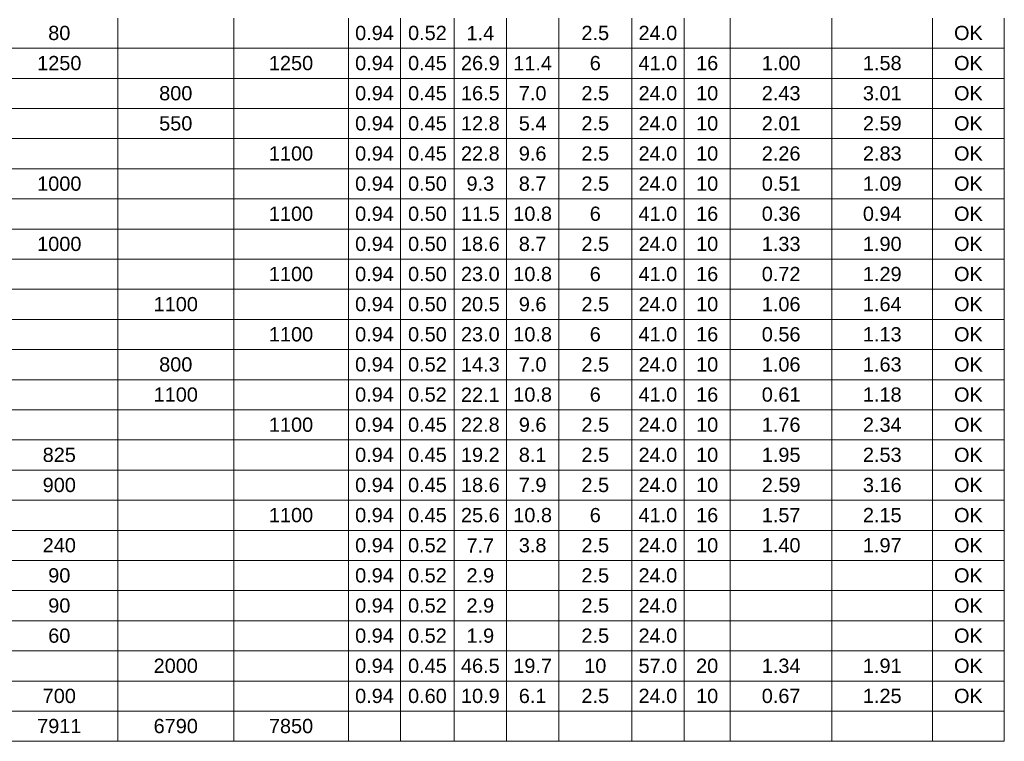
# Model space of a CAD drawing. Header units: feet. Extents: x -18 to 1038, y -110 to 48.
# Tile 123 of 199: x 798.78 to 806.39, y -67.94 to -62.37. Entities that reach past the tile are written whole.
import ezdxf

# ---------------------------------------------------------------- set-up
doc = ezdxf.new("R2010")
doc.units = ezdxf.units.FT
doc.header["$MEASUREMENT"] = 0
doc.layers.add('DI-Tabelas', color=7, linetype='Continuous', lineweight=5)
doc.styles.add('Arial', font='arial.ttf')

msp = doc.modelspace()

# ---------------------------------------------------------------- linework, layer by layer
at = {"layer": 'DI-Tabelas'}
for p, q in [((799.5417, -62.3569), (799.5417, -62.5895)), ((800.4364, -62.3569), (800.4364, -62.5895)), ((801.3215, -62.3569), (801.3215, -62.5895)), ((801.7254, -62.3569), (801.7254, -62.5895)), ((802.1386, -62.3569), (802.1386, -62.5895)), ((802.5425, -62.3569), (802.5425, -62.5895)), ((802.9463, -62.3569), (802.9463, -62.5895)), ((803.5095, -62.3569), (803.5095, -62.5895)), ((803.9134, -62.3569), (803.9134, -62.5895)), ((804.2701, -62.3569), (804.2701, -62.5895)), ((805.0556, -62.3569), (805.0556, -62.5895)), ((805.8318, -62.3569), (805.8318, -62.5895)), ((806.386, -62.3569), (806.386, -62.5895)), ((799.5417, -62.5895), (798.6378, -62.5895)), ((800.4364, -62.5895), (799.5417, -62.5895)), ((799.5417, -62.5895), (799.5417, -62.8221)), ((801.3215, -62.5895), (800.4364, -62.5895)), ((800.4364, -62.5895), (800.4364, -62.8221)), ((801.7254, -62.5895), (801.3215, -62.5895)), ((801.3215, -62.5895), (801.3215, -62.8221)), ((802.1386, -62.5895), (801.7254, -62.5895)), ((801.7254, -62.5895), (801.7254, -62.8221)), ((802.5425, -62.5895), (802.1386, -62.5895)), ((802.1386, -62.5895), (802.1386, -62.8221)), ((802.9463, -62.5895), (802.5425, -62.5895)), ((802.5425, -62.5895), (802.5425, -62.8221)), ((803.5095, -62.5895), (802.9463, -62.5895)), ((802.9463, -62.5895), (802.9463, -62.8221)), ((803.9134, -62.5895), (803.5095, -62.5895)), ((803.5095, -62.5895), (803.5095, -62.8221)), ((804.2701, -62.5895), (803.9134, -62.5895)), ((803.9134, -62.5895), (803.9134, -62.8221)), ((805.0556, -62.5895), (804.2701, -62.5895)), ((804.2701, -62.5895), (804.2701, -62.8221)), ((805.8318, -62.5895), (805.0556, -62.5895)), ((805.0556, -62.5895), (805.0556, -62.8221)), ((806.386, -62.5895), (805.8318, -62.5895)), ((805.8318, -62.5895), (805.8318, -62.8221)), ((806.386, -62.5895), (806.386, -62.8221)), ((799.5417, -62.8221), (798.6378, -62.8221)), ((800.4364, -62.8221), (799.5417, -62.8221)), ((799.5417, -62.8221), (799.5417, -63.0547)), ((801.3215, -62.8221), (800.4364, -62.8221)), ((800.4364, -62.8221), (800.4364, -63.0547)), ((801.7254, -62.8221), (801.3215, -62.8221)), ((801.3215, -62.8221), (801.3215, -63.0547)), ((802.1386, -62.8221), (801.7254, -62.8221)), ((801.7254, -62.8221), (801.7254, -63.0547)), ((802.5425, -62.8221), (802.1386, -62.8221)), ((802.1386, -62.8221), (802.1386, -63.0547)), ((802.9463, -62.8221), (802.5425, -62.8221)), ((802.5425, -62.8221), (802.5425, -63.0547)), ((803.5095, -62.8221), (802.9463, -62.8221)), ((802.9463, -62.8221), (802.9463, -63.0547)), ((803.9134, -62.8221), (803.5095, -62.8221)), ((803.5095, -62.8221), (803.5095, -63.0547)), ((804.2701, -62.8221), (803.9134, -62.8221)), ((803.9134, -62.8221), (803.9134, -63.0547)), ((805.0556, -62.8221), (804.2701, -62.8221)), ((804.2701, -62.8221), (804.2701, -63.0547)), ((805.8318, -62.8221), (805.0556, -62.8221)), ((805.0556, -62.8221), (805.0556, -63.0547)), ((806.386, -62.8221), (805.8318, -62.8221)), ((805.8318, -62.8221), (805.8318, -63.0547)), ((806.386, -62.8221), (806.386, -63.0547)), ((799.5417, -63.0547), (798.6378, -63.0547)), ((800.4364, -63.0547), (799.5417, -63.0547)), ((799.5417, -63.0547), (799.5417, -63.2873)), ((801.3215, -63.0547), (800.4364, -63.0547)), ((800.4364, -63.0547), (800.4364, -63.2873)), ((801.7254, -63.0547), (801.3215, -63.0547)), ((801.3215, -63.0547), (801.3215, -63.2873)), ((802.1386, -63.0547), (801.7254, -63.0547)), ((801.7254, -63.0547), (801.7254, -63.2873)), ((802.5425, -63.0547), (802.1386, -63.0547)), ((802.1386, -63.0547), (802.1386, -63.2873)), ((802.9463, -63.0547), (802.5425, -63.0547)), ((802.5425, -63.0547), (802.5425, -63.2873)), ((803.5095, -63.0547), (802.9463, -63.0547)), ((802.9463, -63.0547), (802.9463, -63.2873)), ((803.9134, -63.0547), (803.5095, -63.0547)), ((803.5095, -63.0547), (803.5095, -63.2873)), ((804.2701, -63.0547), (803.9134, -63.0547)), ((803.9134, -63.0547), (803.9134, -63.2873)), ((805.0556, -63.0547), (804.2701, -63.0547)), ((804.2701, -63.0547), (804.2701, -63.2873)), ((805.8318, -63.0547), (805.0556, -63.0547)), ((805.0556, -63.0547), (805.0556, -63.2873)), ((806.386, -63.0547), (805.8318, -63.0547)), ((805.8318, -63.0547), (805.8318, -63.2873)), ((806.386, -63.0547), (806.386, -63.2873)), ((799.5417, -63.2873), (798.6378, -63.2873)), ((800.4364, -63.2873), (799.5417, -63.2873)), ((799.5417, -63.2873), (799.5417, -63.5199)), ((801.3215, -63.2873), (800.4364, -63.2873)), ((800.4364, -63.2873), (800.4364, -63.5199)), ((801.7254, -63.2873), (801.3215, -63.2873)), ((801.3215, -63.2873), (801.3215, -63.5199)), ((802.1386, -63.2873), (801.7254, -63.2873)), ((801.7254, -63.2873), (801.7254, -63.5199)), ((802.5425, -63.2873), (802.1386, -63.2873)), ((802.1386, -63.2873), (802.1386, -63.5199)), ((802.9463, -63.2873), (802.5425, -63.2873)), ((802.5425, -63.2873), (802.5425, -63.5199)), ((803.5095, -63.2873), (802.9463, -63.2873)), ((802.9463, -63.2873), (802.9463, -63.5199)), ((803.9134, -63.2873), (803.5095, -63.2873)), ((803.5095, -63.2873), (803.5095, -63.5199)), ((804.2701, -63.2873), (803.9134, -63.2873)), ((803.9134, -63.2873), (803.9134, -63.5199)), ((805.0556, -63.2873), (804.2701, -63.2873)), ((804.2701, -63.2873), (804.2701, -63.5199)), ((805.8318, -63.2873), (805.0556, -63.2873)), ((805.0556, -63.2873), (805.0556, -63.5199)), ((806.386, -63.2873), (805.8318, -63.2873)), ((805.8318, -63.2873), (805.8318, -63.5199)), ((806.386, -63.2873), (806.386, -63.5199)), ((799.5417, -63.5199), (798.6378, -63.5199)), ((800.4364, -63.5199), (799.5417, -63.5199)), ((799.5417, -63.5199), (799.5417, -63.7525)), ((801.3215, -63.5199), (800.4364, -63.5199)), ((800.4364, -63.5199), (800.4364, -63.7525)), ((801.7254, -63.5199), (801.3215, -63.5199)), ((801.3215, -63.5199), (801.3215, -63.7525)), ((802.1386, -63.5199), (801.7254, -63.5199)), ((801.7254, -63.5199), (801.7254, -63.7525)), ((802.5425, -63.5199), (802.1386, -63.5199)), ((802.1386, -63.5199), (802.1386, -63.7525)), ((802.9463, -63.5199), (802.5425, -63.5199)), ((802.5425, -63.5199), (802.5425, -63.7525)), ((803.5095, -63.5199), (802.9463, -63.5199)), ((802.9463, -63.5199), (802.9463, -63.7525)), ((803.9134, -63.5199), (803.5095, -63.5199)), ((803.5095, -63.5199), (803.5095, -63.7525)), ((804.2701, -63.5199), (803.9134, -63.5199)), ((803.9134, -63.5199), (803.9134, -63.7525)), ((805.0556, -63.5199), (804.2701, -63.5199)), ((804.2701, -63.5199), (804.2701, -63.7525)), ((805.8318, -63.5199), (805.0556, -63.5199)), ((805.0556, -63.5199), (805.0556, -63.7525)), ((806.386, -63.5199), (805.8318, -63.5199)), ((805.8318, -63.5199), (805.8318, -63.7525)), ((806.386, -63.5199), (806.386, -63.7525)), ((799.5417, -63.7525), (798.6378, -63.7525)), ((800.4364, -63.7525), (799.5417, -63.7525)), ((799.5417, -63.7525), (799.5417, -63.9851)), ((801.3215, -63.7525), (800.4364, -63.7525)), ((800.4364, -63.7525), (800.4364, -63.9851)), ((801.7254, -63.7525), (801.3215, -63.7525)), ((801.3215, -63.7525), (801.3215, -63.9851)), ((802.1386, -63.7525), (801.7254, -63.7525)), ((801.7254, -63.7525), (801.7254, -63.9851)), ((802.5425, -63.7525), (802.1386, -63.7525)), ((802.1386, -63.7525), (802.1386, -63.9851)), ((802.9463, -63.7525), (802.5425, -63.7525)), ((802.5425, -63.7525), (802.5425, -63.9851)), ((803.5095, -63.7525), (802.9463, -63.7525)), ((802.9463, -63.7525), (802.9463, -63.9851)), ((803.9134, -63.7525), (803.5095, -63.7525)), ((803.5095, -63.7525), (803.5095, -63.9851)), ((804.2701, -63.7525), (803.9134, -63.7525)), ((803.9134, -63.7525), (803.9134, -63.9851)), ((805.0556, -63.7525), (804.2701, -63.7525)), ((804.2701, -63.7525), (804.2701, -63.9851)), ((805.8318, -63.7525), (805.0556, -63.7525)), ((805.0556, -63.7525), (805.0556, -63.9851)), ((806.386, -63.7525), (805.8318, -63.7525)), ((805.8318, -63.7525), (805.8318, -63.9851)), ((806.386, -63.7525), (806.386, -63.9851)), ((799.5417, -63.9851), (798.6378, -63.9851)), ((800.4364, -63.9851), (799.5417, -63.9851)), ((799.5417, -63.9851), (799.5417, -64.2177)), ((801.3215, -63.9851), (800.4364, -63.9851)), ((800.4364, -63.9851), (800.4364, -64.2177)), ((801.7254, -63.9851), (801.3215, -63.9851)), ((801.3215, -63.9851), (801.3215, -64.2177)), ((802.1386, -63.9851), (801.7254, -63.9851)), ((801.7254, -63.9851), (801.7254, -64.2177)), ((802.5425, -63.9851), (802.1386, -63.9851)), ((802.1386, -63.9851), (802.1386, -64.2177)), ((802.9463, -63.9851), (802.5425, -63.9851)), ((802.5425, -63.9851), (802.5425, -64.2177)), ((803.5095, -63.9851), (802.9463, -63.9851)), ((802.9463, -63.9851), (802.9463, -64.2177)), ((803.9134, -63.9851), (803.5095, -63.9851)), ((803.5095, -63.9851), (803.5095, -64.2177)), ((804.2701, -63.9851), (803.9134, -63.9851)), ((803.9134, -63.9851), (803.9134, -64.2177)), ((805.0556, -63.9851), (804.2701, -63.9851)), ((804.2701, -63.9851), (804.2701, -64.2177)), ((805.8318, -63.9851), (805.0556, -63.9851)), ((805.0556, -63.9851), (805.0556, -64.2177)), ((806.386, -63.9851), (805.8318, -63.9851)), ((805.8318, -63.9851), (805.8318, -64.2177)), ((806.386, -63.9851), (806.386, -64.2177)), ((799.5417, -64.2177), (798.6378, -64.2177)), ((800.4364, -64.2177), (799.5417, -64.2177)), ((799.5417, -64.2177), (799.5417, -64.4503)), ((801.3215, -64.2177), (800.4364, -64.2177)), ((800.4364, -64.2177), (800.4364, -64.4503)), ((801.7254, -64.2177), (801.3215, -64.2177)), ((801.3215, -64.2177), (801.3215, -64.4503)), ((802.1386, -64.2177), (801.7254, -64.2177)), ((801.7254, -64.2177), (801.7254, -64.4503)), ((802.5425, -64.2177), (802.1386, -64.2177)), ((802.1386, -64.2177), (802.1386, -64.4503)), ((802.9463, -64.2177), (802.5425, -64.2177)), ((802.5425, -64.2177), (802.5425, -64.4503)), ((803.5095, -64.2177), (802.9463, -64.2177)), ((802.9463, -64.2177), (802.9463, -64.4503)), ((803.9134, -64.2177), (803.5095, -64.2177)), ((803.5095, -64.2177), (803.5095, -64.4503)), ((804.2701, -64.2177), (803.9134, -64.2177)), ((803.9134, -64.2177), (803.9134, -64.4503)), ((805.0556, -64.2177), (804.2701, -64.2177)), ((804.2701, -64.2177), (804.2701, -64.4503)), ((805.8318, -64.2177), (805.0556, -64.2177)), ((805.0556, -64.2177), (805.0556, -64.4503)), ((806.386, -64.2177), (805.8318, -64.2177)), ((805.8318, -64.2177), (805.8318, -64.4503)), ((806.386, -64.2177), (806.386, -64.4503)), ((799.5417, -64.4503), (798.6378, -64.4503)), ((800.4364, -64.4503), (799.5417, -64.4503)), ((799.5417, -64.4503), (799.5417, -64.6829)), ((801.3215, -64.4503), (800.4364, -64.4503)), ((800.4364, -64.4503), (800.4364, -64.6829)), ((801.7254, -64.4503), (801.3215, -64.4503)), ((801.3215, -64.4503), (801.3215, -64.6829)), ((802.1386, -64.4503), (801.7254, -64.4503)), ((801.7254, -64.4503), (801.7254, -64.6829)), ((802.5425, -64.4503), (802.1386, -64.4503)), ((802.1386, -64.4503), (802.1386, -64.6829)), ((802.9463, -64.4503), (802.5425, -64.4503)), ((802.5425, -64.4503), (802.5425, -64.6829)), ((803.5095, -64.4503), (802.9463, -64.4503)), ((802.9463, -64.4503), (802.9463, -64.6829)), ((803.9134, -64.4503), (803.5095, -64.4503)), ((803.5095, -64.4503), (803.5095, -64.6829)), ((804.2701, -64.4503), (803.9134, -64.4503)), ((803.9134, -64.4503), (803.9134, -64.6829)), ((805.0556, -64.4503), (804.2701, -64.4503)), ((804.2701, -64.4503), (804.2701, -64.6829)), ((805.8318, -64.4503), (805.0556, -64.4503)), ((805.0556, -64.4503), (805.0556, -64.6829)), ((806.386, -64.4503), (805.8318, -64.4503)), ((805.8318, -64.4503), (805.8318, -64.6829)), ((806.386, -64.4503), (806.386, -64.6829)), ((799.5417, -64.6829), (798.6378, -64.6829)), ((800.4364, -64.6829), (799.5417, -64.6829)), ((799.5417, -64.6829), (799.5417, -64.9155)), ((801.3215, -64.6829), (800.4364, -64.6829)), ((800.4364, -64.6829), (800.4364, -64.9155)), ((801.7254, -64.6829), (801.3215, -64.6829)), ((801.3215, -64.6829), (801.3215, -64.9155)), ((802.1386, -64.6829), (801.7254, -64.6829)), ((801.7254, -64.6829), (801.7254, -64.9155)), ((802.5425, -64.6829), (802.1386, -64.6829)), ((802.1386, -64.6829), (802.1386, -64.9155)), ((802.9463, -64.6829), (802.5425, -64.6829)), ((802.5425, -64.6829), (802.5425, -64.9155)), ((803.5095, -64.6829), (802.9463, -64.6829)), ((802.9463, -64.6829), (802.9463, -64.9155)), ((803.9134, -64.6829), (803.5095, -64.6829)), ((803.5095, -64.6829), (803.5095, -64.9155)), ((804.2701, -64.6829), (803.9134, -64.6829)), ((803.9134, -64.6829), (803.9134, -64.9155)), ((805.0556, -64.6829), (804.2701, -64.6829)), ((804.2701, -64.6829), (804.2701, -64.9155)), ((805.8318, -64.6829), (805.0556, -64.6829)), ((805.0556, -64.6829), (805.0556, -64.9155)), ((806.386, -64.6829), (805.8318, -64.6829)), ((805.8318, -64.6829), (805.8318, -64.9155)), ((806.386, -64.6829), (806.386, -64.9155)), ((799.5417, -64.9155), (798.6378, -64.9155)), ((800.4364, -64.9155), (799.5417, -64.9155)), ((799.5417, -64.9155), (799.5417, -65.1481)), ((801.3215, -64.9155), (800.4364, -64.9155)), ((800.4364, -64.9155), (800.4364, -65.1481)), ((801.7254, -64.9155), (801.3215, -64.9155)), ((801.3215, -64.9155), (801.3215, -65.1481)), ((802.1386, -64.9155), (801.7254, -64.9155)), ((801.7254, -64.9155), (801.7254, -65.1481)), ((802.5425, -64.9155), (802.1386, -64.9155)), ((802.1386, -64.9155), (802.1386, -65.1481)), ((802.9463, -64.9155), (802.5425, -64.9155)), ((802.5425, -64.9155), (802.5425, -65.1481)), ((803.5095, -64.9155), (802.9463, -64.9155)), ((802.9463, -64.9155), (802.9463, -65.1481)), ((803.9134, -64.9155), (803.5095, -64.9155)), ((803.5095, -64.9155), (803.5095, -65.1481)), ((804.2701, -64.9155), (803.9134, -64.9155)), ((803.9134, -64.9155), (803.9134, -65.1481)), ((805.0556, -64.9155), (804.2701, -64.9155)), ((804.2701, -64.9155), (804.2701, -65.1481)), ((805.8318, -64.9155), (805.0556, -64.9155)), ((805.0556, -64.9155), (805.0556, -65.1481)), ((806.386, -64.9155), (805.8318, -64.9155)), ((805.8318, -64.9155), (805.8318, -65.1481)), ((806.386, -64.9155), (806.386, -65.1481)), ((799.5417, -65.1481), (798.6378, -65.1481)), ((800.4364, -65.1481), (799.5417, -65.1481)), ((799.5417, -65.1481), (799.5417, -65.3807)), ((801.3215, -65.1481), (800.4364, -65.1481)), ((800.4364, -65.1481), (800.4364, -65.3807)), ((801.7254, -65.1481), (801.3215, -65.1481)), ((801.3215, -65.1481), (801.3215, -65.3807)), ((802.1386, -65.1481), (801.7254, -65.1481)), ((801.7254, -65.1481), (801.7254, -65.3807)), ((802.5425, -65.1481), (802.1386, -65.1481)), ((802.1386, -65.1481), (802.1386, -65.3807)), ((802.9463, -65.1481), (802.5425, -65.1481)), ((802.5425, -65.1481), (802.5425, -65.3807)), ((803.5095, -65.1481), (802.9463, -65.1481)), ((802.9463, -65.1481), (802.9463, -65.3807)), ((803.9134, -65.1481), (803.5095, -65.1481)), ((803.5095, -65.1481), (803.5095, -65.3807)), ((804.2701, -65.1481), (803.9134, -65.1481)), ((803.9134, -65.1481), (803.9134, -65.3807)), ((805.0556, -65.1481), (804.2701, -65.1481)), ((804.2701, -65.1481), (804.2701, -65.3807)), ((805.8318, -65.1481), (805.0556, -65.1481)), ((805.0556, -65.1481), (805.0556, -65.3807)), ((806.386, -65.1481), (805.8318, -65.1481)), ((805.8318, -65.1481), (805.8318, -65.3807)), ((806.386, -65.1481), (806.386, -65.3807)), ((799.5417, -65.3807), (798.6378, -65.3807)), ((800.4364, -65.3807), (799.5417, -65.3807)), ((799.5417, -65.3807), (799.5417, -65.6133)), ((801.3215, -65.3807), (800.4364, -65.3807)), ((800.4364, -65.3807), (800.4364, -65.6133)), ((801.7254, -65.3807), (801.3215, -65.3807)), ((801.3215, -65.3807), (801.3215, -65.6133)), ((802.1386, -65.3807), (801.7254, -65.3807)), ((801.7254, -65.3807), (801.7254, -65.6133)), ((802.5425, -65.3807), (802.1386, -65.3807)), ((802.1386, -65.3807), (802.1386, -65.6133)), ((802.9463, -65.3807), (802.5425, -65.3807)), ((802.5425, -65.3807), (802.5425, -65.6133)), ((803.5095, -65.3807), (802.9463, -65.3807)), ((802.9463, -65.3807), (802.9463, -65.6133)), ((803.9134, -65.3807), (803.5095, -65.3807)), ((803.5095, -65.3807), (803.5095, -65.6133)), ((804.2701, -65.3807), (803.9134, -65.3807)), ((803.9134, -65.3807), (803.9134, -65.6133)), ((805.0556, -65.3807), (804.2701, -65.3807)), ((804.2701, -65.3807), (804.2701, -65.6133)), ((805.8318, -65.3807), (805.0556, -65.3807)), ((805.0556, -65.3807), (805.0556, -65.6133)), ((806.386, -65.3807), (805.8318, -65.3807)), ((805.8318, -65.3807), (805.8318, -65.6133)), ((806.386, -65.3807), (806.386, -65.6133)), ((799.5417, -65.6133), (798.6378, -65.6133)), ((800.4364, -65.6133), (799.5417, -65.6133)), ((799.5417, -65.6133), (799.5417, -65.8459)), ((801.3215, -65.6133), (800.4364, -65.6133)), ((800.4364, -65.6133), (800.4364, -65.8459)), ((801.7254, -65.6133), (801.3215, -65.6133)), ((801.3215, -65.6133), (801.3215, -65.8459)), ((802.1386, -65.6133), (801.7254, -65.6133)), ((801.7254, -65.6133), (801.7254, -65.8459)), ((802.5425, -65.6133), (802.1386, -65.6133)), ((802.1386, -65.6133), (802.1386, -65.8459)), ((802.9463, -65.6133), (802.5425, -65.6133)), ((802.5425, -65.6133), (802.5425, -65.8459)), ((803.5095, -65.6133), (802.9463, -65.6133)), ((802.9463, -65.6133), (802.9463, -65.8459)), ((803.9134, -65.6133), (803.5095, -65.6133)), ((803.5095, -65.6133), (803.5095, -65.8459)), ((804.2701, -65.6133), (803.9134, -65.6133)), ((803.9134, -65.6133), (803.9134, -65.8459)), ((805.0556, -65.6133), (804.2701, -65.6133)), ((804.2701, -65.6133), (804.2701, -65.8459)), ((805.8318, -65.6133), (805.0556, -65.6133)), ((805.0556, -65.6133), (805.0556, -65.8459)), ((806.386, -65.6133), (805.8318, -65.6133)), ((805.8318, -65.6133), (805.8318, -65.8459)), ((806.386, -65.6133), (806.386, -65.8459)), ((799.5417, -65.8459), (798.6378, -65.8459)), ((800.4364, -65.8459), (799.5417, -65.8459)), ((799.5417, -65.8459), (799.5417, -66.0785)), ((801.3215, -65.8459), (800.4364, -65.8459)), ((800.4364, -65.8459), (800.4364, -66.0785)), ((801.7254, -65.8459), (801.3215, -65.8459)), ((801.3215, -65.8459), (801.3215, -66.0785)), ((802.1386, -65.8459), (801.7254, -65.8459)), ((801.7254, -65.8459), (801.7254, -66.0785)), ((802.5425, -65.8459), (802.1386, -65.8459)), ((802.1386, -65.8459), (802.1386, -66.0785)), ((802.9463, -65.8459), (802.5425, -65.8459)), ((802.5425, -65.8459), (802.5425, -66.0785)), ((803.5095, -65.8459), (802.9463, -65.8459)), ((802.9463, -65.8459), (802.9463, -66.0785)), ((803.9134, -65.8459), (803.5095, -65.8459)), ((803.5095, -65.8459), (803.5095, -66.0785)), ((804.2701, -65.8459), (803.9134, -65.8459)), ((803.9134, -65.8459), (803.9134, -66.0785)), ((805.0556, -65.8459), (804.2701, -65.8459)), ((804.2701, -65.8459), (804.2701, -66.0785)), ((805.8318, -65.8459), (805.0556, -65.8459)), ((805.0556, -65.8459), (805.0556, -66.0785)), ((806.386, -65.8459), (805.8318, -65.8459)), ((805.8318, -65.8459), (805.8318, -66.0785)), ((806.386, -65.8459), (806.386, -66.0785)), ((799.5417, -66.0785), (798.6378, -66.0785)), ((800.4364, -66.0785), (799.5417, -66.0785)), ((799.5417, -66.0785), (799.5417, -66.3111)), ((801.3215, -66.0785), (800.4364, -66.0785)), ((800.4364, -66.0785), (800.4364, -66.3111)), ((801.7254, -66.0785), (801.3215, -66.0785)), ((801.3215, -66.0785), (801.3215, -66.3111)), ((802.1386, -66.0785), (801.7254, -66.0785)), ((801.7254, -66.0785), (801.7254, -66.3111)), ((802.5425, -66.0785), (802.1386, -66.0785)), ((802.1386, -66.0785), (802.1386, -66.3111)), ((802.9463, -66.0785), (802.5425, -66.0785)), ((802.5425, -66.0785), (802.5425, -66.3111)), ((803.5095, -66.0785), (802.9463, -66.0785)), ((802.9463, -66.0785), (802.9463, -66.3111)), ((803.9134, -66.0785), (803.5095, -66.0785)), ((803.5095, -66.0785), (803.5095, -66.3111)), ((804.2701, -66.0785), (803.9134, -66.0785)), ((803.9134, -66.0785), (803.9134, -66.3111)), ((805.0556, -66.0785), (804.2701, -66.0785)), ((804.2701, -66.0785), (804.2701, -66.3111)), ((805.8318, -66.0785), (805.0556, -66.0785)), ((805.0556, -66.0785), (805.0556, -66.3111)), ((806.386, -66.0785), (805.8318, -66.0785)), ((805.8318, -66.0785), (805.8318, -66.3111)), ((806.386, -66.0785), (806.386, -66.3111)), ((799.5417, -66.3111), (798.6378, -66.3111)), ((800.4364, -66.3111), (799.5417, -66.3111)), ((799.5417, -66.3111), (799.5417, -66.5437)), ((801.3215, -66.3111), (800.4364, -66.3111)), ((800.4364, -66.3111), (800.4364, -66.5437)), ((801.7254, -66.3111), (801.3215, -66.3111)), ((801.3215, -66.3111), (801.3215, -66.5437)), ((802.1386, -66.3111), (801.7254, -66.3111)), ((801.7254, -66.3111), (801.7254, -66.5437)), ((802.5425, -66.3111), (802.1386, -66.3111)), ((802.1386, -66.3111), (802.1386, -66.5437)), ((802.9463, -66.3111), (802.5425, -66.3111)), ((802.5425, -66.3111), (802.5425, -66.5437)), ((803.5095, -66.3111), (802.9463, -66.3111)), ((802.9463, -66.3111), (802.9463, -66.5437)), ((803.9134, -66.3111), (803.5095, -66.3111)), ((803.5095, -66.3111), (803.5095, -66.5437)), ((804.2701, -66.3111), (803.9134, -66.3111)), ((803.9134, -66.3111), (803.9134, -66.5437)), ((805.0556, -66.3111), (804.2701, -66.3111)), ((804.2701, -66.3111), (804.2701, -66.5437)), ((805.8318, -66.3111), (805.0556, -66.3111)), ((805.0556, -66.3111), (805.0556, -66.5437)), ((806.386, -66.3111), (805.8318, -66.3111)), ((805.8318, -66.3111), (805.8318, -66.5437)), ((806.386, -66.3111), (806.386, -66.5437)), ((799.5417, -66.5437), (798.6378, -66.5437)), ((800.4364, -66.5437), (799.5417, -66.5437)), ((799.5417, -66.5437), (799.5417, -66.7763)), ((801.3215, -66.5437), (800.4364, -66.5437)), ((800.4364, -66.5437), (800.4364, -66.7763)), ((801.7254, -66.5437), (801.3215, -66.5437)), ((801.3215, -66.5437), (801.3215, -66.7763)), ((802.1386, -66.5437), (801.7254, -66.5437)), ((801.7254, -66.5437), (801.7254, -66.7763)), ((802.5425, -66.5437), (802.1386, -66.5437)), ((802.1386, -66.5437), (802.1386, -66.7763)), ((802.9463, -66.5437), (802.5425, -66.5437)), ((802.5425, -66.5437), (802.5425, -66.7763)), ((803.5095, -66.5437), (802.9463, -66.5437)), ((802.9463, -66.5437), (802.9463, -66.7763)), ((803.9134, -66.5437), (803.5095, -66.5437)), ((803.5095, -66.5437), (803.5095, -66.7763)), ((804.2701, -66.5437), (803.9134, -66.5437)), ((803.9134, -66.5437), (803.9134, -66.7763)), ((805.0556, -66.5437), (804.2701, -66.5437)), ((804.2701, -66.5437), (804.2701, -66.7763)), ((805.8318, -66.5437), (805.0556, -66.5437)), ((805.0556, -66.5437), (805.0556, -66.7763)), ((806.386, -66.5437), (805.8318, -66.5437)), ((805.8318, -66.5437), (805.8318, -66.7763)), ((806.386, -66.5437), (806.386, -66.7763)), ((799.5417, -66.7763), (798.6378, -66.7763)), ((800.4364, -66.7763), (799.5417, -66.7763)), ((799.5417, -66.7763), (799.5417, -67.0089)), ((801.3215, -66.7763), (800.4364, -66.7763)), ((800.4364, -66.7763), (800.4364, -67.0089)), ((801.7254, -66.7763), (801.3215, -66.7763)), ((801.3215, -66.7763), (801.3215, -67.0089)), ((802.1386, -66.7763), (801.7254, -66.7763)), ((801.7254, -66.7763), (801.7254, -67.0089)), ((802.5425, -66.7763), (802.1386, -66.7763)), ((802.1386, -66.7763), (802.1386, -67.0089)), ((802.9463, -66.7763), (802.5425, -66.7763)), ((802.5425, -66.7763), (802.5425, -67.0089)), ((803.5095, -66.7763), (802.9463, -66.7763)), ((802.9463, -66.7763), (802.9463, -67.0089)), ((803.9134, -66.7763), (803.5095, -66.7763)), ((803.5095, -66.7763), (803.5095, -67.0089)), ((804.2701, -66.7763), (803.9134, -66.7763)), ((803.9134, -66.7763), (803.9134, -67.0089)), ((805.0556, -66.7763), (804.2701, -66.7763)), ((804.2701, -66.7763), (804.2701, -67.0089)), ((805.8318, -66.7763), (805.0556, -66.7763)), ((805.0556, -66.7763), (805.0556, -67.0089)), ((806.386, -66.7763), (805.8318, -66.7763)), ((805.8318, -66.7763), (805.8318, -67.0089)), ((806.386, -66.7763), (806.386, -67.0089)), ((799.5417, -67.0089), (798.6378, -67.0089)), ((800.4364, -67.0089), (799.5417, -67.0089)), ((799.5417, -67.0089), (799.5417, -67.2415)), ((801.3215, -67.0089), (800.4364, -67.0089)), ((800.4364, -67.0089), (800.4364, -67.2415)), ((801.7254, -67.0089), (801.3215, -67.0089)), ((801.3215, -67.0089), (801.3215, -67.2415)), ((802.1386, -67.0089), (801.7254, -67.0089)), ((801.7254, -67.0089), (801.7254, -67.2415)), ((802.5425, -67.0089), (802.1386, -67.0089)), ((802.1386, -67.0089), (802.1386, -67.2415)), ((802.9463, -67.0089), (802.5425, -67.0089)), ((802.5425, -67.0089), (802.5425, -67.2415)), ((803.5095, -67.0089), (802.9463, -67.0089)), ((802.9463, -67.0089), (802.9463, -67.2415)), ((803.9134, -67.0089), (803.5095, -67.0089)), ((803.5095, -67.0089), (803.5095, -67.2415)), ((804.2701, -67.0089), (803.9134, -67.0089)), ((803.9134, -67.0089), (803.9134, -67.2415)), ((805.0556, -67.0089), (804.2701, -67.0089)), ((804.2701, -67.0089), (804.2701, -67.2415)), ((805.8318, -67.0089), (805.0556, -67.0089)), ((805.0556, -67.0089), (805.0556, -67.2415)), ((806.386, -67.0089), (805.8318, -67.0089)), ((805.8318, -67.0089), (805.8318, -67.2415)), ((806.386, -67.0089), (806.386, -67.2415)), ((799.5417, -67.2415), (798.6378, -67.2415)), ((800.4364, -67.2415), (799.5417, -67.2415)), ((799.5417, -67.2415), (799.5417, -67.4741)), ((801.3215, -67.2415), (800.4364, -67.2415)), ((800.4364, -67.2415), (800.4364, -67.4741)), ((801.7254, -67.2415), (801.3215, -67.2415)), ((801.3215, -67.2415), (801.3215, -67.4741)), ((802.1386, -67.2415), (801.7254, -67.2415)), ((801.7254, -67.2415), (801.7254, -67.4741)), ((802.5425, -67.2415), (802.1386, -67.2415)), ((802.1386, -67.2415), (802.1386, -67.4741)), ((802.9463, -67.2415), (802.5425, -67.2415)), ((802.5425, -67.2415), (802.5425, -67.4741)), ((803.5095, -67.2415), (802.9463, -67.2415)), ((802.9463, -67.2415), (802.9463, -67.4741)), ((803.9134, -67.2415), (803.5095, -67.2415)), ((803.5095, -67.2415), (803.5095, -67.4741)), ((804.2701, -67.2415), (803.9134, -67.2415)), ((803.9134, -67.2415), (803.9134, -67.4741)), ((805.0556, -67.2415), (804.2701, -67.2415)), ((804.2701, -67.2415), (804.2701, -67.4741)), ((805.8318, -67.2415), (805.0556, -67.2415)), ((805.0556, -67.2415), (805.0556, -67.4741)), ((806.386, -67.2415), (805.8318, -67.2415)), ((805.8318, -67.2415), (805.8318, -67.4741)), ((806.386, -67.2415), (806.386, -67.4741)), ((799.5417, -67.4741), (798.6378, -67.4741)), ((800.4364, -67.4741), (799.5417, -67.4741)), ((799.5417, -67.4741), (799.5417, -67.7067)), ((801.3215, -67.4741), (800.4364, -67.4741)), ((800.4364, -67.4741), (800.4364, -67.7067)), ((801.7254, -67.4741), (801.3215, -67.4741)), ((801.3215, -67.4741), (801.3215, -67.7067)), ((802.1386, -67.4741), (801.7254, -67.4741)), ((801.7254, -67.4741), (801.7254, -67.7067)), ((802.5425, -67.4741), (802.1386, -67.4741)), ((802.1386, -67.4741), (802.1386, -67.7067)), ((802.9463, -67.4741), (802.5425, -67.4741)), ((802.5425, -67.4741), (802.5425, -67.7067)), ((803.5095, -67.4741), (802.9463, -67.4741)), ((802.9463, -67.4741), (802.9463, -67.7067)), ((803.9134, -67.4741), (803.5095, -67.4741)), ((803.5095, -67.4741), (803.5095, -67.7067)), ((804.2701, -67.4741), (803.9134, -67.4741)), ((803.9134, -67.4741), (803.9134, -67.7067)), ((805.0556, -67.4741), (804.2701, -67.4741)), ((804.2701, -67.4741), (804.2701, -67.7067)), ((805.8318, -67.4741), (805.0556, -67.4741)), ((805.0556, -67.4741), (805.0556, -67.7067)), ((806.386, -67.4741), (805.8318, -67.4741)), ((805.8318, -67.4741), (805.8318, -67.7067)), ((806.386, -67.4741), (806.386, -67.7067)), ((799.5417, -67.7067), (798.6378, -67.7067)), ((800.4364, -67.7067), (799.5417, -67.7067)), ((799.5417, -67.7067), (799.5417, -67.9393)), ((801.3215, -67.7067), (800.4364, -67.7067)), ((800.4364, -67.7067), (800.4364, -67.9393)), ((801.7254, -67.7067), (801.3215, -67.7067)), ((801.3215, -67.7067), (801.3215, -67.9393)), ((802.1386, -67.7067), (801.7254, -67.7067)), ((801.7254, -67.7067), (801.7254, -67.9393)), ((802.5425, -67.7067), (802.1386, -67.7067)), ((802.1386, -67.7067), (802.1386, -67.9393)), ((802.9463, -67.7067), (802.5425, -67.7067)), ((802.5425, -67.7067), (802.5425, -67.9393)), ((803.5095, -67.7067), (802.9463, -67.7067)), ((802.9463, -67.7067), (802.9463, -67.9393)), ((803.9134, -67.7067), (803.5095, -67.7067)), ((803.5095, -67.7067), (803.5095, -67.9393)), ((804.2701, -67.7067), (803.9134, -67.7067)), ((803.9134, -67.7067), (803.9134, -67.9393)), ((805.0556, -67.7067), (804.2701, -67.7067)), ((804.2701, -67.7067), (804.2701, -67.9393)), ((805.8318, -67.7067), (805.0556, -67.7067)), ((805.0556, -67.7067), (805.0556, -67.9393)), ((806.386, -67.7067), (805.8318, -67.7067)), ((805.8318, -67.7067), (805.8318, -67.9393)), ((806.386, -67.7067), (806.386, -67.9393)), ((799.5417, -67.9393), (798.6378, -67.9393)), ((800.4364, -67.9393), (799.5417, -67.9393)), ((801.3215, -67.9393), (800.4364, -67.9393)), ((801.7254, -67.9393), (801.3215, -67.9393)), ((802.1386, -67.9393), (801.7254, -67.9393)), ((802.5425, -67.9393), (802.1386, -67.9393)), ((802.9463, -67.9393), (802.5425, -67.9393)), ((803.5095, -67.9393), (802.9463, -67.9393)), ((803.9134, -67.9393), (803.5095, -67.9393)), ((804.2701, -67.9393), (803.9134, -67.9393)), ((805.0556, -67.9393), (804.2701, -67.9393)), ((805.8318, -67.9393), (805.0556, -67.9393)), ((806.386, -67.9393), (805.8318, -67.9393))]:
    msp.add_line(p, q, dxfattribs=at)

# ---------------------------------------------------------------- texts
at = {"layer": 'DI-Tabelas', "char_height": 0.11, "attachment_point": 8, "line_spacing_factor": 0.6, "style": 'Arial'}
for s, insert, width in [('80', (799.0898, -62.5282), 0.341738), ('0.94', (801.5235, -62.5282), 0.597957), ('0.52', (801.932, -62.5282), 0.597957), ('1.4', (802.3405, -62.5282), 0.427088), ('2.5', (803.2279, -62.5282), 0.427088), ('24.0', (803.7114, -62.5282), 0.597957), ('OK', (806.1089, -62.5282), 0.444192), ('1250', (799.0898, -62.7608), 0.683476), ('1250', (800.879, -62.7608), 0.683476), ('0.94', (801.5235, -62.7608), 0.597957), ('0.45', (801.932, -62.7608), 0.597957), ('26.9', (802.3405, -62.7608), 0.597957), ('11.4', (802.7444, -62.7608), 0.597957), ('6', (803.2279, -62.7608), 0.170869), ('41.0', (803.7114, -62.7608), 0.597957), ('16', (804.0917, -62.7608), 0.341738), ('1.00', (804.6629, -62.7608), 0.597957), ('1.58', (805.4437, -62.7608), 0.597957), ('OK', (806.1089, -62.7608), 0.444192), ('800', (799.9891, -62.9934), 0.512607), ('0.94', (801.5235, -62.9934), 0.597957), ('0.45', (801.932, -62.9934), 0.597957), ('16.5', (802.3405, -62.9934), 0.597957), ('7.0', (802.7444, -62.9934), 0.427088), ('2.5', (803.2279, -62.9934), 0.427088), ('24.0', (803.7114, -62.9934), 0.597957), ('10', (804.0917, -62.9934), 0.341738), ('2.43', (804.6629, -62.9934), 0.597957), ('3.01', (805.4437, -62.9934), 0.597957), ('OK', (806.1089, -62.9934), 0.444192), ('550', (799.9891, -63.226), 0.512607), ('0.94', (801.5235, -63.226), 0.597957), ('0.45', (801.932, -63.226), 0.597957), ('12.8', (802.3405, -63.226), 0.597957), ('5.4', (802.7444, -63.226), 0.427088), ('2.5', (803.2279, -63.226), 0.427088), ('24.0', (803.7114, -63.226), 0.597957), ('10', (804.0917, -63.226), 0.341738), ('2.01', (804.6629, -63.226), 0.597957), ('2.59', (805.4437, -63.226), 0.597957), ('OK', (806.1089, -63.226), 0.444192), ('1100', (800.879, -63.4586), 0.683476), ('0.94', (801.5235, -63.4586), 0.597957), ('0.45', (801.932, -63.4586), 0.597957), ('22.8', (802.3405, -63.4586), 0.597957), ('9.6', (802.7444, -63.4586), 0.427088), ('2.5', (803.2279, -63.4586), 0.427088), ('24.0', (803.7114, -63.4586), 0.597957), ('10', (804.0917, -63.4586), 0.341738), ('2.26', (804.6629, -63.4586), 0.597957), ('2.83', (805.4437, -63.4586), 0.597957), ('OK', (806.1089, -63.4586), 0.444192), ('1000', (799.0898, -63.6912), 0.683476), ('0.94', (801.5235, -63.6912), 0.597957), ('0.50', (801.932, -63.6912), 0.597957), ('9.3', (802.3405, -63.6912), 0.427088), ('8.7', (802.7444, -63.6912), 0.427088), ('2.5', (803.2279, -63.6912), 0.427088), ('24.0', (803.7114, -63.6912), 0.597957), ('10', (804.0917, -63.6912), 0.341738), ('0.51', (804.6629, -63.6912), 0.597957), ('1.09', (805.4437, -63.6912), 0.597957), ('OK', (806.1089, -63.6912), 0.444192), ('1100', (800.879, -63.9238), 0.683476), ('0.94', (801.5235, -63.9238), 0.597957), ('0.50', (801.932, -63.9238), 0.597957), ('10.8', (802.7444, -63.9238), 0.597957), ('6', (803.2279, -63.9238), 0.170869), ('41.0', (803.7114, -63.9238), 0.597957), ('16', (804.0917, -63.9238), 0.341738), ('0.36', (804.6629, -63.9238), 0.597957), ('0.94', (805.4437, -63.9238), 0.597957), ('OK', (806.1089, -63.9238), 0.444192), ('11.5', (802.3405, -63.9238), 0.597957), ('1000', (799.0898, -64.1564), 0.683476), ('0.94', (801.5235, -64.1564), 0.597957), ('0.50', (801.932, -64.1564), 0.597957), ('18.6', (802.3405, -64.1564), 0.597957), ('8.7', (802.7444, -64.1564), 0.427088), ('2.5', (803.2279, -64.1564), 0.427088), ('24.0', (803.7114, -64.1564), 0.597957), ('10', (804.0917, -64.1564), 0.341738), ('1.33', (804.6629, -64.1564), 0.597957), ('1.90', (805.4437, -64.1564), 0.597957), ('OK', (806.1089, -64.1564), 0.444192), ('1100', (800.879, -64.389), 0.683476), ('0.94', (801.5235, -64.389), 0.597957), ('0.50', (801.932, -64.389), 0.597957), ('23.0', (802.3405, -64.389), 0.597957), ('10.8', (802.7444, -64.389), 0.597957), ('6', (803.2279, -64.389), 0.170869), ('41.0', (803.7114, -64.389), 0.597957), ('16', (804.0917, -64.389), 0.341738), ('0.72', (804.6629, -64.389), 0.597957), ('1.29', (805.4437, -64.389), 0.597957), ('OK', (806.1089, -64.389), 0.444192), ('1100', (799.9891, -64.6216), 0.683476), ('0.94', (801.5235, -64.6216), 0.597957), ('0.50', (801.932, -64.6216), 0.597957), ('20.5', (802.3405, -64.6216), 0.597957), ('9.6', (802.7444, -64.6216), 0.427088), ('2.5', (803.2279, -64.6216), 0.427088), ('24.0', (803.7114, -64.6216), 0.597957), ('10', (804.0917, -64.6216), 0.341738), ('1.06', (804.6629, -64.6216), 0.597957), ('1.64', (805.4437, -64.6216), 0.597957), ('OK', (806.1089, -64.6216), 0.444192), ('1100', (800.879, -64.8542), 0.683476), ('0.94', (801.5235, -64.8542), 0.597957), ('0.50', (801.932, -64.8542), 0.597957), ('23.0', (802.3405, -64.8542), 0.597957), ('10.8', (802.7444, -64.8542), 0.597957), ('6', (803.2279, -64.8542), 0.170869), ('41.0', (803.7114, -64.8542), 0.597957), ('16', (804.0917, -64.8542), 0.341738), ('0.56', (804.6629, -64.8542), 0.597957), ('1.13', (805.4437, -64.8542), 0.597957), ('OK', (806.1089, -64.8542), 0.444192), ('800', (799.9891, -65.0868), 0.512607), ('0.94', (801.5235, -65.0868), 0.597957), ('0.52', (801.932, -65.0868), 0.597957), ('14.3', (802.3405, -65.0868), 0.597957), ('7.0', (802.7444, -65.0868), 0.427088), ('2.5', (803.2279, -65.0868), 0.427088), ('24.0', (803.7114, -65.0868), 0.597957), ('10', (804.0917, -65.0868), 0.341738), ('1.06', (804.6629, -65.0868), 0.597957), ('1.63', (805.4437, -65.0868), 0.597957), ('OK', (806.1089, -65.0868), 0.444192), ('1100', (799.9891, -65.3194), 0.683476), ('0.94', (801.5235, -65.3194), 0.597957), ('0.52', (801.932, -65.3194), 0.597957), ('22.1', (802.3405, -65.3194), 0.597957), ('10.8', (802.7444, -65.3194), 0.597957), ('6', (803.2279, -65.3194), 0.170869), ('41.0', (803.7114, -65.3194), 0.597957), ('16', (804.0917, -65.3194), 0.341738), ('0.61', (804.6629, -65.3194), 0.597957), ('1.18', (805.4437, -65.3194), 0.597957), ('OK', (806.1089, -65.3194), 0.444192), ('1100', (800.879, -65.552), 0.683476), ('0.94', (801.5235, -65.552), 0.597957), ('0.45', (801.932, -65.552), 0.597957), ('22.8', (802.3405, -65.552), 0.597957), ('9.6', (802.7444, -65.552), 0.427088), ('2.5', (803.2279, -65.552), 0.427088), ('24.0', (803.7114, -65.552), 0.597957), ('10', (804.0917, -65.552), 0.341738), ('1.76', (804.6629, -65.552), 0.597957), ('2.34', (805.4437, -65.552), 0.597957), ('OK', (806.1089, -65.552), 0.444192), ('825', (799.0898, -65.7846), 0.512607), ('0.94', (801.5235, -65.7846), 0.597957), ('0.45', (801.932, -65.7846), 0.597957), ('19.2', (802.3405, -65.7846), 0.597957), ('8.1', (802.7444, -65.7846), 0.427088), ('2.5', (803.2279, -65.7846), 0.427088), ('24.0', (803.7114, -65.7846), 0.597957), ('10', (804.0917, -65.7846), 0.341738), ('1.95', (804.6629, -65.7846), 0.597957), ('2.53', (805.4437, -65.7846), 0.597957), ('OK', (806.1089, -65.7846), 0.444192), ('900', (799.0898, -66.0172), 0.512607), ('0.94', (801.5235, -66.0172), 0.597957), ('0.45', (801.932, -66.0172), 0.597957), ('18.6', (802.3405, -66.0172), 0.597957), ('7.9', (802.7444, -66.0172), 0.427088), ('2.5', (803.2279, -66.0172), 0.427088), ('24.0', (803.7114, -66.0172), 0.597957), ('10', (804.0917, -66.0172), 0.341738), ('2.59', (804.6629, -66.0172), 0.597957), ('3.16', (805.4437, -66.0172), 0.597957), ('OK', (806.1089, -66.0172), 0.444192), ('1100', (800.879, -66.2498), 0.683476), ('0.94', (801.5235, -66.2498), 0.597957), ('0.45', (801.932, -66.2498), 0.597957), ('25.6', (802.3405, -66.2498), 0.597957), ('10.8', (802.7444, -66.2498), 0.597957), ('6', (803.2279, -66.2498), 0.170869), ('41.0', (803.7114, -66.2498), 0.597957), ('16', (804.0917, -66.2498), 0.341738), ('1.57', (804.6629, -66.2498), 0.597957), ('2.15', (805.4437, -66.2498), 0.597957), ('OK', (806.1089, -66.2498), 0.444192), ('240', (799.0898, -66.4824), 0.512607), ('0.94', (801.5235, -66.4824), 0.597957), ('0.52', (801.932, -66.4824), 0.597957), ('7.7', (802.3405, -66.4824), 0.427088), ('3.8', (802.7444, -66.4824), 0.427088), ('2.5', (803.2279, -66.4824), 0.427088), ('24.0', (803.7114, -66.4824), 0.597957), ('10', (804.0917, -66.4824), 0.341738), ('1.40', (804.6629, -66.4824), 0.597957), ('1.97', (805.4437, -66.4824), 0.597957), ('OK', (806.1089, -66.4824), 0.444192), ('90', (799.0898, -66.715), 0.341738), ('0.94', (801.5235, -66.715), 0.597957), ('0.52', (801.932, -66.715), 0.597957), ('2.9', (802.3405, -66.715), 0.427088), ('2.5', (803.2279, -66.715), 0.427088), ('24.0', (803.7114, -66.715), 0.597957), ('OK', (806.1089, -66.715), 0.444192), ('90', (799.0898, -66.9476), 0.341738), ('0.94', (801.5235, -66.9476), 0.597957), ('0.52', (801.932, -66.9476), 0.597957), ('2.9', (802.3405, -66.9476), 0.427088), ('2.5', (803.2279, -66.9476), 0.427088), ('24.0', (803.7114, -66.9476), 0.597957), ('OK', (806.1089, -66.9476), 0.444192), ('60', (799.0898, -67.1802), 0.341738), ('0.94', (801.5235, -67.1802), 0.597957), ('0.52', (801.932, -67.1802), 0.597957), ('1.9', (802.3405, -67.1802), 0.427088), ('2.5', (803.2279, -67.1802), 0.427088), ('24.0', (803.7114, -67.1802), 0.597957), ('OK', (806.1089, -67.1802), 0.444192), ('2000', (799.9891, -67.4128), 0.683476), ('0.94', (801.5235, -67.4128), 0.597957), ('0.45', (801.932, -67.4128), 0.597957), ('46.5', (802.3405, -67.4128), 0.597957), ('19.7', (802.7444, -67.4128), 0.597957), ('10', (803.2279, -67.4128), 0.341738), ('57.0', (803.7114, -67.4128), 0.597957), ('20', (804.0917, -67.4128), 0.341738), ('1.34', (804.6629, -67.4128), 0.597957), ('1.91', (805.4437, -67.4128), 0.597957), ('OK', (806.1089, -67.4128), 0.444192), ('700', (799.0898, -67.6454), 0.512607), ('0.94', (801.5235, -67.6454), 0.597957), ('0.60', (801.932, -67.6454), 0.597957), ('10.9', (802.3405, -67.6454), 0.597957), ('6.1', (802.7444, -67.6454), 0.427088), ('2.5', (803.2279, -67.6454), 0.427088), ('24.0', (803.7114, -67.6454), 0.597957), ('10', (804.0917, -67.6454), 0.341738), ('0.67', (804.6629, -67.6454), 0.597957), ('1.25', (805.4437, -67.6454), 0.597957), ('OK', (806.1089, -67.6454), 0.444192), ('7911', (799.0898, -67.878), 0.683476), ('6790', (799.9891, -67.878), 0.683476), ('7850', (800.879, -67.878), 0.683476)]:
    msp.add_mtext(s, dxfattribs=dict(at, insert=insert, width=width))

doc.saveas('drawing.dxf')
